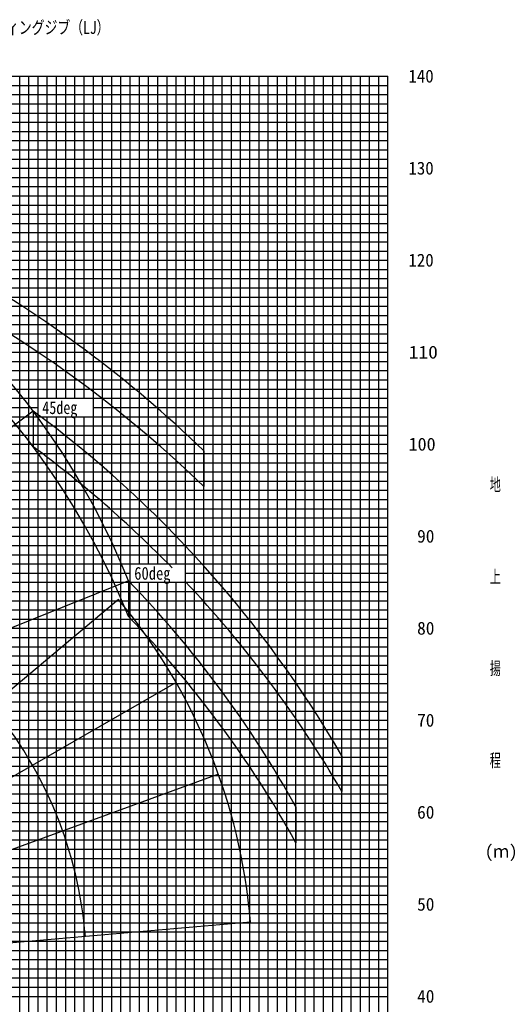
# Model space of a CAD drawing. Extents: x -435160 to 60202, y -141577 to 51651.
# Tile 14 of 41: x -349369 to -295972, y -79031 to 27974. Entities that reach past the tile are written whole.
import ezdxf

# ---------------------------------------------------------------- set-up
doc = ezdxf.new("R2010")
doc.units = 0
doc.layers.get('0').update_dxf_attribs({"linetype": 'CONTINUOUS'})

msp = doc.modelspace()

# ---------------------------------------------------------------- linework, layer by layer
at = {"color": 14, "linetype": 'Continuous'}
for p, q in [((-419368.990815, 21831.209359), (-309368.990815, 21831.209359)), ((-349368.990815, -118168.790641), (-349368.990815, 21831.209359)), ((-339368.990815, -118168.790641), (-339368.990815, 21831.209359)), ((-329368.990815, -118168.790641), (-329368.990815, 21831.209359)), ((-319368.990815, -118168.790641), (-319368.990815, 21831.209359)), ((-309368.990815, -118168.790641), (-309368.990815, 21831.209359)), ((-388066.550639, 11831.209359), (-309368.990815, 11831.209359)), ((-356368.990815, 1831.209359), (-309368.990815, 1831.209359)), ((-394260.701487, -8168.790641), (-309368.990815, -8168.790641)), ((-397292.921745, -18168.790641), (-309368.990815, -18168.790641)), ((-400542.073826, -28168.790641), (-309368.990815, -28168.790641)), ((-403791.247102, -38168.790641), (-309368.990815, -38168.790641)), ((-407040.466274, -48168.790641), (-309368.990815, -48168.790641)), ((-410342.493031, -58168.790641), (-309368.990815, -58168.790641)), ((-413548.928592, -68168.790641), (-309368.990815, -68168.790641)), ((-382368.990815, -78168.790641), (-309368.990815, -78168.790641))]:
    msp.add_line(p, q, dxfattribs=at)
at = {"color": 252, "linetype": 'Continuous'}
for p, q in [((-348368.990815, -118168.790641), (-348368.990815, 21831.209359)), ((-347368.990815, -118168.790641), (-347368.990815, 21831.209359)), ((-346368.990815, -13168.790641), (-346368.990815, 21831.209359)), ((-345368.990815, -13168.790641), (-345368.990815, 21831.209359)), ((-344368.990815, -13168.790641), (-344368.990815, 21831.209359)), ((-343368.990815, -13168.790641), (-343368.990815, 21831.209359)), ((-342368.990815, -13168.790641), (-342368.990815, 21831.209359)), ((-341368.990815, -118168.790641), (-341368.990815, 21831.209359)), ((-340368.990815, -118168.790641), (-340368.990815, 21831.209359)), ((-338368.990815, -118168.790641), (-338368.990815, 21831.209359)), ((-337368.990815, -118168.790641), (-337368.990815, 21831.209359)), ((-336368.990815, -31168.790641), (-336368.990815, 21831.209359)), ((-335368.990815, -31168.790641), (-335368.990815, 21831.209359)), ((-334368.990815, -31168.790641), (-334368.990815, 21831.209359)), ((-333368.990815, -31168.790641), (-333368.990815, 21831.209359)), ((-332368.990815, -31168.790641), (-332368.990815, 21831.209359)), ((-331368.990815, -118168.790641), (-331368.990815, 21831.209359)), ((-330368.990815, -118168.790641), (-330368.990815, 21831.209359)), ((-328368.990815, -118168.790641), (-328368.990815, 21831.209359)), ((-327368.990815, -118168.790641), (-327368.990815, 21831.209359)), ((-326368.990815, -118168.790641), (-326368.990815, 21831.209359)), ((-325368.990815, -118168.790641), (-325368.990815, 21831.209359)), ((-324368.990815, -118168.790641), (-324368.990815, 21831.209359)), ((-323368.990815, -118168.790641), (-323368.990815, 21831.209359)), ((-322368.990815, -118168.790641), (-322368.990815, 21831.209359)), ((-321368.990815, -118168.790641), (-321368.990815, 21831.209359)), ((-320368.990815, -118168.790641), (-320368.990815, 21831.209359)), ((-318368.990815, -118168.790641), (-318368.990815, 21831.209359)), ((-317368.990815, -118168.790641), (-317368.990815, 21831.209359)), ((-316368.990815, -118168.790641), (-316368.990815, 21831.209359)), ((-315368.990815, -118168.790641), (-315368.990815, 21831.209359)), ((-314368.990815, -118168.790641), (-314368.990815, 21831.209359)), ((-313368.990815, -118168.790641), (-313368.990815, 21831.209359)), ((-312368.990815, -118168.790641), (-312368.990815, 21831.209359)), ((-311368.990815, -118168.790641), (-311368.990815, 21831.209359)), ((-310368.990815, -118168.790641), (-310368.990815, 21831.209359)), ((-419368.990815, 20831.209359), (-309368.990815, 20831.209359)), ((-419368.990815, 19831.209359), (-309368.990815, 19831.209359)), ((-419368.990815, 18831.209359), (-309368.990815, 18831.209359)), ((-419368.990815, 17831.209359), (-309368.990815, 17831.209359)), ((-419368.990815, 16831.209359), (-309368.990815, 16831.209359)), ((-383368.990815, 15831.209359), (-309368.990815, 15831.209359)), ((-419368.990815, 14831.209359), (-309368.990815, 14831.209359)), ((-387112.45823, 13831.209359), (-309368.990815, 13831.209359)), ((-387825.166278, 12831.209359), (-309368.990815, 12831.209359)), ((-387115.05919, 10831.209359), (-309368.990815, 10831.209359)), ((-369368.990815, 9831.209359), (-309368.990815, 9831.209359)), ((-388737.042456, 8831.209359), (-309368.990815, 8831.209359)), ((-389061.961194, 7831.209359), (-309368.990815, 7831.209359)), ((-389386.879932, 6831.209359), (-309368.990815, 6831.209359)), ((-389711.79867, 5831.209359), (-309368.990815, 5831.209359)), ((-390036.717408, 4831.209359), (-309368.990815, 4831.209359)), ((-390361.636146, 3831.209359), (-309368.990815, 3831.209359)), ((-390686.59537, 2831.209359), (-309368.990815, 2831.209359)), ((-391336.432845, 831.209359), (-309368.990815, 831.209359)), ((-391661.351583, -168.790641), (-309368.990815, -168.790641)), ((-391986.270321, -1168.790641), (-309368.990815, -1168.790641)), ((-392636.107797, -3168.790641), (-309368.990815, -3168.790641)), ((-392311.189059, -2168.790641), (-309368.990815, -2168.790641)), ((-392961.026535, -4168.790641), (-309368.990815, -4168.790641)), ((-393285.945273, -5168.790641), (-309368.990815, -5168.790641)), ((-393610.864011, -6168.790641), (-309368.990815, -6168.790641)), ((-393935.782749, -7168.790641), (-309368.990815, -7168.790641)), ((-394570.665035, -9168.790641), (-309368.990815, -9168.790641)), ((-394878.853761, -10168.790641), (-309368.990815, -10168.790641)), ((-395178.648705, -11168.790641), (-309368.990815, -11168.790641)), ((-395478.443649, -12168.790641), (-309368.990815, -12168.790641)), ((-395778.238594, -13168.790641), (-309368.990815, -13168.790641)), ((-396078.033538, -14168.790641), (-347368.990815, -14168.790641)), ((-341368.990815, -14168.790641), (-309368.990815, -14168.790641)), ((-396377.828482, -15168.790641), (-309368.990815, -15168.790641)), ((-346368.990815, -118168.790641), (-346368.990815, -15168.790641)), ((-345368.990815, -118168.790641), (-345368.990815, -15168.790641)), ((-344368.990815, -118168.790641), (-344368.990815, -15168.790641)), ((-343368.990815, -118168.790641), (-343368.990815, -15168.790641)), ((-342368.990815, -118168.790641), (-342368.990815, -15168.790641)), ((-396677.623427, -16168.790641), (-309368.990815, -16168.790641)), ((-396977.418371, -17168.790641), (-309368.990815, -17168.790641)), ((-397617.840482, -19168.790641), (-309368.990815, -19168.790641)), ((-397942.75922, -20168.790641), (-309368.990815, -20168.790641)), ((-398267.677958, -21168.790641), (-309368.990815, -21168.790641)), ((-398592.596696, -22168.790641), (-309368.990815, -22168.790641)), ((-398917.515434, -23168.790641), (-309368.990815, -23168.790641)), ((-399242.398874, -24168.790641), (-309368.990815, -24168.790641)), ((-399567.317612, -25168.790641), (-309368.990815, -25168.790641)), ((-399892.23635, -26168.790641), (-309368.990815, -26168.790641)), ((-400217.155088, -27168.790641), (-309368.990815, -27168.790641)), ((-400866.992564, -29168.790641), (-309368.990815, -29168.790641)), ((-401191.911302, -30168.790641), (-309368.990815, -30168.790641)), ((-401516.83004, -31168.790641), (-309368.990815, -31168.790641)), ((-402166.667515, -33168.790641), (-309368.990815, -33168.790641)), ((-401841.748777, -32168.790641), (-337368.990815, -32168.790641)), ((-336368.990815, -118168.790641), (-336368.990815, -33168.790641)), ((-335368.990815, -118168.790641), (-335368.990815, -33168.790641)), ((-334368.990815, -118168.790641), (-334368.990815, -33168.790641)), ((-333368.990815, -118168.790641), (-333368.990815, -33168.790641)), ((-332368.990815, -118168.790641), (-332368.990815, -33168.790641)), ((-331368.990815, -32168.790641), (-309368.990815, -32168.790641)), ((-402491.57215, -34168.790641), (-309368.990815, -34168.790641)), ((-402816.490888, -35168.790641), (-309368.990815, -35168.790641)), ((-403141.409626, -36168.790641), (-309368.990815, -36168.790641)), ((-403466.328364, -37168.790641), (-309368.990815, -37168.790641)), ((-404116.16584, -39168.790641), (-309368.990815, -39168.790641)), ((-404441.084578, -40168.790641), (-309368.990815, -40168.790641)), ((-404766.003316, -41168.790641), (-309368.990815, -41168.790641)), ((-405090.953846, -42168.790641), (-309368.990815, -42168.790641)), ((-405415.872584, -43168.790641), (-309368.990815, -43168.790641)), ((-405740.791322, -44168.790641), (-309368.990815, -44168.790641)), ((-406065.71006, -45168.790641), (-309368.990815, -45168.790641)), ((-406390.628798, -46168.790641), (-309368.990815, -46168.790641)), ((-406715.547536, -47168.790641), (-309368.990815, -47168.790641)), ((-407365.385011, -49168.790641), (-309368.990815, -49168.790641)), ((-407690.303749, -50168.790641), (-309368.990815, -50168.790641)), ((-408015.222487, -51168.790641), (-309368.990815, -51168.790641)), ((-408340.15011, -52168.790641), (-309368.990815, -52168.790641)), ((-408665.06941, -53168.790641), (-309368.990815, -53168.790641)), ((-408989.988711, -54168.790641), (-309368.990815, -54168.790641)), ((-409314.908011, -55168.790641), (-309368.990815, -55168.790641)), ((-409639.827312, -56168.790641), (-309368.990815, -56168.790641)), ((-409964.746612, -57168.790641), (-309368.990815, -57168.790641)), ((-410794.554433, -59168.790641), (-309368.990815, -59168.790641)), ((-411246.615836, -60168.790641), (-309368.990815, -60168.790641)), ((-411698.677238, -61168.790641), (-309368.990815, -61168.790641)), ((-412150.738641, -62168.790641), (-309368.990815, -62168.790641)), ((-412909.605295, -64168.790641), (-309368.990815, -64168.790641)), ((-412672.485534, -63168.790641), (-309368.990815, -63168.790641)), ((-413066.704541, -65168.790641), (-309368.990815, -65168.790641)), ((-413267.846939, -66168.790641), (-309368.990815, -66168.790641)), ((-413408.387766, -67168.790641), (-309368.990815, -67168.790641)), ((-413689.469419, -69168.790641), (-309368.990815, -69168.790641)), ((-413830.010245, -70168.790641), (-309368.990815, -70168.790641)), ((-413970.551072, -71168.790641), (-309368.990815, -71168.790641)), ((-414111.091898, -72168.790641), (-309368.990815, -72168.790641)), ((-414251.632725, -73168.790641), (-309368.990815, -73168.790641)), ((-414392.173552, -74168.790641), (-309368.990815, -74168.790641)), ((-414532.718085, -75168.790641), (-309368.990815, -75168.790641)), ((-414673.258911, -76168.790641), (-309368.990815, -76168.790641)), ((-414813.799738, -77168.790641), (-309368.990815, -77168.790641))]:
    msp.add_line(p, q, dxfattribs=at)
at = {"color": 151, "linetype": 'Continuous'}
for p, q in [((-347910.735948, -14554.013056), (-412374.324971, -63130.811648)), ((-337566.487356, -32996.425494), (-412219.396054, -63158.158443)), ((-338637.074301, -35030.195486), (-386863.936778, -75497.338003)), ((-332381.121898, -44055.777138), (-386854.351536, -75505.910934)), ((-327787.487275, -54030.574659), (-386835.889371, -75522.435403)), ((-324304.313734, -70103.931396), (-386782.750478, -75570.086326))]:
    msp.add_line(p, q, dxfattribs=at)
at = {"color": 220, "linetype": 'Continuous'}
for p, q in [((-347910.735948, -14554.012839), (-347910.735948, -18437.914156)), ((-329368.990815, -18873.334259), (-329368.990815, -22757.235576)), ((-337566.487356, -32996.425494), (-337566.487355, -36880.326811)), ((-314368.990815, -52020.735336), (-314368.990815, -55904.636653)), ((-319368.990815, -57583.404924), (-319368.990815, -61467.306241))]:
    msp.add_line(p, q, dxfattribs=at)
at = {"color": 190, "linetype": 'Continuous'}
for centre, radius, start, end in [((-412780.626715, -63061.403668), 81000.429993, 21.787829, 71.787829), ((-387090.533273, -75295.917899), 63000.524504, 4.72721, 39.72721), ((-387090.533273, -75295.917899), 45000.633937, 4.618094, 39.68178)]:
    msp.add_arc(centre, radius, start, end, dxfattribs=at)
at = {"color": 151, "linetype": 'Continuous'}
for centre, radius, start, end in [((-421268.990815, -117858.563566), 132249.281985, 45.980767, 75.190396), ((-421268.990815, -113974.66225), 132249.281985, 45.980767, 60.610775), ((-421268.990815, -113974.66225), 123555.246819, 30.094449, 53.577967), ((-421268.990815, -117858.563215), 123555.246819, 44.287164, 53.577967), ((-421268.990815, -113974.66225), 116462.800406, 28.960055, 44.052259), ((-421268.990815, -117858.563215), 123555.246819, 30.094449, 43.347678), ((-421268.990815, -117858.563566), 116462.800406, 28.960055, 44.052259)]:
    msp.add_arc(centre, radius, start, end, dxfattribs=at)
at = {"color": 220, "linetype": 'Continuous'}
msp.add_arc((-412780.626714, -66945.304985), 81000.429993, 21.787829, 71.787829, dxfattribs=at)

# ---------------------------------------------------------------- texts
at = {"color": 7, "linetype": 'Continuous', "char_height": 1400}
for s, insert, attachment_point in [('\\W0.766957;\\A1;24.1m4段ESPブーム+12.5mフィックスブーム（FB）×2+2.5m+ラフィングジブ（LJ）', (-392178.837368, 27037.325463), 4), ('\\W0.959616;\\A1;140', (-307145.262336, 21831.179959), 4), ('\\W0.959616;\\A1;130', (-307145.262336, 11831.179959), 4), ('\\W0.959616;\\A1;120', (-307145.262336, 1831.179959), 4), ('\\W1.107249;\\A1;110', (-307110.814596, -8168.820041), 4), ('\\W0.799680;\\A1;45deg', (-346913.020627, -13484.395458), 1), ('\\W1.028160;\\A1;100', (-307129.268714, -18168.820041), 4), ('\\W0.666400;\\A1;地', (-298312.924664, -22594.990079), 4), ('\\W0.985907;\\A1; 90', (-307139.127824, -28168.820041), 4), ('\\W0.827255;\\A1;60deg', (-336926.017141, -31488.449077), 1), ('\\W0.666400;\\A1;上', (-298312.924664, -32594.990303), 4), ('\\W0.985907;\\A1; 80', (-307139.127824, -38168.820041), 4), ('\\W0.666400;\\A1;揚', (-298312.924664, -42594.990526), 4), ('\\W0.985907;\\A1; 70', (-307139.127824, -48168.820041), 4), ('\\W0.666400;\\A1;程', (-298312.924664, -52594.99075), 4), ('\\W0.985907;\\A1; 60', (-307139.127824, -58168.820041), 4), ('\\W0.946990;\\A1;(ｍ)', (-298836.691695, -62594.990973), 4), ('\\W0.985907;\\A1; 50', (-307139.127824, -68168.820041), 4), ('\\W0.985907;\\A1; 40', (-307139.127824, -78168.820265), 4)]:
    msp.add_mtext(s, dxfattribs=dict(at, insert=insert, attachment_point=attachment_point))

doc.saveas('drawing.dxf')
